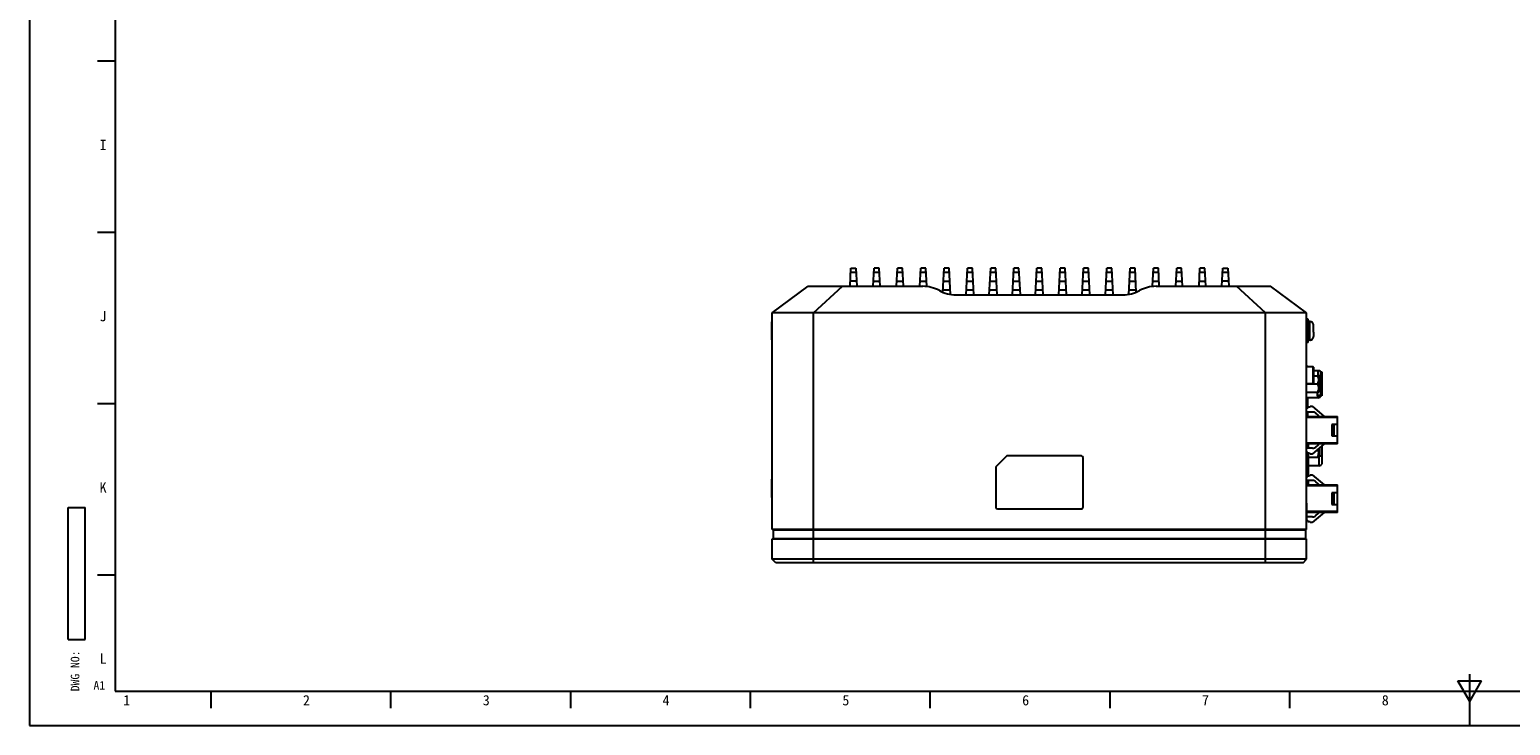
# Model space of a CAD drawing. Header units: millimetres. Extents: x 0 to 2731, y -3524 to -2222.
# Tile 19 of 221: x 0 to 432, y -2816 to -2613. Entities that reach past the tile are written whole.
import ezdxf

# ---------------------------------------------------------------- set-up
doc = ezdxf.new("R2010")
doc.units = ezdxf.units.MM
doc.header["$LTSCALE"] = 46.255
doc.layers.get('0').update_dxf_attribs({"linetype": 'CONTINUOUS'})
doc.layers.add('00_COMPONENTS', color=7, linetype='CONTINUOUS')
doc.styles.get("Standard").update_dxf_attribs({"font": 'simfang.ttf'})
doc.styles.add('TEXTSTYLE_2', font='simfang.ttf')
doc.styles.add('TEXTSTYLE_3', font='simfang.ttf')

# ---------------------------------------------------------------- blocks, each defined once
blk = doc.blocks.new('*T168')
at = {"color": 0, "lineweight": -2, "transparency": 16777216}
for p, q in [((0, 0), (0, 38.5)), ((0, 38.5), (5, 38.5)), ((5, 0), (5, 38.5)), ((0, 0), (5, 0))]:
    blk.add_line(p, q, dxfattribs=at)

msp = doc.modelspace()

# ---------------------------------------------------------------- linework, layer by layer
at = {"color": 7}
for p, q in [((0, -2222.462), (0, -2816.462)), ((25, -2232.462), (25, -2806.462)), ((19.834, -2622.462), (24.834, -2622.462)), ((19.834, -2672.462), (24.834, -2672.462)), ((19.834, -2722.462), (24.834, -2722.462)), ((19.834, -2772.462), (24.834, -2772.462)), ((420.5, -2816.462), (420.5, -2801.462)), ((417.033, -2803.463), (423.961, -2803.463)), ((420.497, -2809.463), (417.033, -2803.463)), ((420.497, -2809.463), (423.961, -2803.463)), ((25, -2806.462), (831, -2806.462)), ((53, -2811.462), (53, -2806.462)), ((105.5, -2811.462), (105.5, -2806.462)), ((158, -2811.462), (158, -2806.462)), ((210.5, -2811.462), (210.5, -2806.462)), ((263, -2811.462), (263, -2806.462)), ((315.5, -2811.462), (315.5, -2806.462)), ((368, -2811.462), (368, -2806.462)), ((0, -2816.462), (841, -2816.462))]:
    msp.add_line(p, q, dxfattribs=at)
at = {"layer": '00_COMPONENTS', "color": 7}
for p, q in [((239.551, -2688.259), (239.829, -2682.959)), ((239.829, -2682.959), (241.284, -2682.959)), ((241.284, -2682.959), (241.562, -2688.259)), ((246.351, -2688.259), (246.629, -2682.959)), ((248.084, -2682.959), (246.629, -2682.959)), ((248.362, -2688.259), (248.084, -2682.959)), ((253.151, -2688.259), (253.429, -2682.959)), ((254.884, -2682.959), (253.429, -2682.959)), ((255.162, -2688.259), (254.884, -2682.959)), ((259.951, -2688.259), (260.229, -2682.959)), ((261.684, -2682.959), (260.229, -2682.959)), ((261.966, -2688.329), (261.684, -2682.959)), ((266.66, -2690.004), (267.029, -2682.959)), ((268.484, -2682.959), (267.029, -2682.959)), ((268.886, -2690.633), (268.484, -2682.959)), ((273.42, -2690.759), (273.829, -2682.959)), ((275.284, -2682.959), (273.829, -2682.959)), ((275.693, -2690.759), (275.284, -2682.959)), ((280.22, -2690.759), (280.629, -2682.959)), ((282.084, -2682.959), (280.629, -2682.959)), ((282.493, -2690.759), (282.084, -2682.959)), ((287.02, -2690.759), (287.429, -2682.959)), ((288.884, -2682.959), (287.429, -2682.959)), ((289.293, -2690.759), (288.884, -2682.959)), ((293.72, -2690.759), (294.129, -2682.959)), ((295.584, -2682.959), (294.129, -2682.959)), ((295.993, -2690.759), (295.584, -2682.959)), ((300.52, -2690.759), (300.929, -2682.959)), ((302.384, -2682.959), (300.929, -2682.959)), ((302.793, -2690.759), (302.384, -2682.959)), ((307.32, -2690.759), (307.729, -2682.959)), ((309.184, -2682.959), (307.729, -2682.959)), ((309.593, -2690.759), (309.184, -2682.959)), ((314.12, -2690.759), (314.529, -2682.959)), ((315.984, -2682.959), (314.529, -2682.959)), ((316.393, -2690.759), (315.984, -2682.959)), ((320.928, -2690.616), (321.329, -2682.959)), ((322.784, -2682.959), (321.329, -2682.959)), ((323.151, -2689.963), (322.784, -2682.959)), ((327.848, -2688.317), (328.129, -2682.959)), ((329.584, -2682.959), (328.129, -2682.959)), ((329.862, -2688.259), (329.584, -2682.959)), ((334.651, -2688.259), (334.929, -2682.959)), ((336.384, -2682.959), (334.929, -2682.959)), ((336.662, -2688.259), (336.384, -2682.959)), ((341.451, -2688.259), (341.729, -2682.959)), ((343.184, -2682.959), (341.729, -2682.959)), ((343.462, -2688.259), (343.184, -2682.959)), ((348.151, -2688.259), (348.429, -2682.959)), ((348.429, -2682.959), (349.884, -2682.959)), ((349.884, -2682.959), (350.162, -2688.259)), ((216.857, -2695.959), (227.357, -2688.259)), ((227.357, -2688.259), (260.789, -2688.259)), ((328.925, -2688.259), (362.357, -2688.259)), ((372.857, -2695.959), (362.357, -2688.259)), ((270.471, -2690.759), (319.242, -2690.759)), ((216.857, -2759.259), (216.857, -2695.959)), ((372.857, -2695.959), (216.857, -2695.959)), ((372.857, -2759.259), (372.857, -2695.959)), ((373.357, -2697.834), (372.857, -2697.834)), ((373.357, -2704.681), (373.357, -2697.837)), ((216.766, -2703.909), (216.766, -2698.609)), ((216.766, -2698.609), (216.857, -2698.609)), ((372.947, -2698.609), (372.857, -2698.609)), ((372.947, -2703.909), (372.947, -2698.609)), ((373.857, -2698.534), (373.357, -2698.534)), ((373.857, -2698.564), (373.857, -2698.534)), ((374.854, -2700.859), (374.857, -2700.859)), ((374.857, -2701.659), (374.854, -2701.659)), ((374.857, -2700.859), (374.857, -2699.581)), ((374.857, -2701.659), (374.857, -2702.937)), ((216.766, -2703.909), (216.857, -2703.909)), ((372.947, -2703.909), (372.857, -2703.909)), ((373.357, -2704.684), (372.857, -2704.684)), ((373.857, -2703.984), (373.357, -2703.984)), ((373.857, -2703.984), (373.857, -2703.955)), ((372.857, -2711.709), (374.707, -2711.709)), ((374.857, -2711.859), (374.857, -2716.459)), ((376.305, -2712.889), (374.857, -2712.889)), ((374.857, -2714.369), (376.424, -2714.369)), ((376.657, -2714.602), (376.424, -2714.369)), ((376.657, -2714.602), (376.657, -2718.886)), ((377.057, -2713.229), (377.357, -2713.229)), ((377.057, -2720.229), (377.057, -2713.229)), ((377.357, -2713.229), (377.357, -2720.229)), ((372.857, -2716.609), (374.707, -2716.609)), ((372.857, -2716.744), (376.057, -2716.744)), ((372.857, -2719.119), (376.424, -2719.119)), ((376.657, -2718.887), (376.424, -2719.119)), ((376.159, -2720.789), (372.857, -2720.789)), ((373.257, -2723.859), (372.857, -2723.859)), ((373.957, -2723.559), (373.257, -2723.559)), ((373.257, -2723.559), (373.257, -2723.859)), ((373.957, -2723.259), (374.457, -2723.259)), ((373.957, -2723.259), (373.957, -2723.559)), ((374.457, -2723.259), (377.957, -2726.259)), ((377.357, -2720.229), (377.057, -2720.229)), ((374.617, -2724.959), (372.857, -2724.959)), ((372.857, -2726.259), (381.857, -2726.259)), ((376.27, -2725.908), (375.601, -2725.327)), ((381.857, -2734.259), (381.857, -2726.259)), ((381.857, -2728.559), (380.257, -2728.559)), ((380.257, -2728.559), (380.257, -2731.959)), ((380.257, -2731.959), (381.857, -2731.959)), ((380.857, -2728.559), (380.857, -2731.959)), ((381.857, -2734.259), (372.857, -2734.259)), ((374.617, -2735.559), (372.857, -2735.559)), ((372.857, -2736.659), (373.257, -2736.659)), ((373.257, -2736.659), (373.257, -2736.959)), ((373.357, -2734.259), (373.357, -2735.559)), ((377.957, -2734.259), (374.457, -2737.259)), ((375.601, -2735.191), (376.27, -2734.61)), ((376.657, -2735.373), (376.657, -2737.916)), ((377.302, -2734.82), (377.302, -2737.788)), ((282.107, -2741.176), (282.107, -2752.759)), ((285.17, -2737.906), (282.253, -2740.823)), ((307.107, -2737.759), (285.524, -2737.759)), ((307.607, -2752.759), (307.607, -2738.259)), ((373.257, -2736.959), (373.957, -2736.959)), ((373.357, -2736.959), (373.357, -2743.559)), ((373.357, -2738.149), (376.424, -2738.149)), ((376.557, -2740.634), (373.357, -2740.634)), ((373.957, -2736.959), (373.957, -2737.259)), ((374.457, -2737.259), (373.957, -2737.259)), ((376.657, -2737.917), (376.424, -2738.149)), ((377.298, -2738.184), (377.276, -2740.184)), ((377.276, -2740.179), (377.276, -2740.184)), ((377.285, -2739.431), (377.278, -2739.986)), ((216.766, -2744.609), (216.857, -2744.609)), ((216.766, -2749.909), (216.766, -2744.61)), ((373.257, -2743.859), (372.857, -2743.859)), ((374.617, -2744.959), (372.857, -2744.959)), ((373.957, -2743.559), (373.257, -2743.559)), ((373.257, -2743.559), (373.257, -2743.859)), ((373.357, -2744.959), (373.357, -2746.259)), ((373.957, -2743.259), (374.457, -2743.259)), ((373.957, -2743.259), (373.957, -2743.559)), ((374.457, -2743.259), (377.957, -2746.259)), ((376.27, -2745.908), (375.601, -2745.327)), ((372.857, -2746.259), (381.857, -2746.259)), ((381.857, -2748.559), (380.257, -2748.559)), ((380.257, -2748.559), (380.257, -2751.959)), ((380.857, -2748.559), (380.857, -2751.959)), ((381.857, -2754.259), (381.857, -2746.259)), ((216.766, -2749.909), (216.857, -2749.909)), ((282.607, -2753.259), (307.107, -2753.259)), ((372.947, -2751.609), (372.857, -2751.609)), ((372.947, -2756.909), (372.947, -2751.609)), ((380.257, -2751.959), (381.857, -2751.959)), ((372.947, -2756.909), (372.857, -2756.909)), ((381.857, -2754.259), (372.947, -2754.259)), ((374.617, -2755.559), (372.947, -2755.559)), ((372.947, -2756.659), (373.257, -2756.659)), ((373.257, -2756.659), (373.257, -2756.959)), ((373.257, -2756.959), (373.957, -2756.959)), ((373.957, -2756.959), (373.957, -2757.259)), ((374.457, -2757.259), (373.957, -2757.259)), ((377.957, -2754.259), (374.457, -2757.259)), ((375.601, -2755.191), (376.27, -2754.61)), ((372.857, -2759.259), (216.857, -2759.259)), ((216.857, -2767.959), (216.857, -2761.959)), ((216.857, -2761.959), (372.857, -2761.959)), ((217.157, -2759.359), (217.157, -2761.859)), ((217.157, -2759.359), (372.557, -2759.359)), ((217.157, -2761.859), (372.557, -2761.859)), ((218.057, -2759.359), (218.057, -2759.259)), ((218.057, -2761.959), (218.057, -2761.859)), ((371.655, -2759.359), (371.655, -2759.259)), ((371.657, -2761.959), (371.657, -2761.859)), ((372.557, -2759.359), (372.557, -2761.859)), ((372.857, -2767.959), (372.857, -2761.959)), ((217.857, -2768.959), (216.857, -2767.959)), ((372.857, -2767.959), (216.857, -2767.959)), ((371.857, -2768.959), (217.857, -2768.959)), ((371.857, -2768.959), (372.857, -2767.959))]:
    msp.add_line(p, q, dxfattribs=at)
at = {"layer": '00_COMPONENTS', "color": 4}
for p, q in [((239.766, -2684.165), (241.348, -2684.165)), ((246.566, -2684.165), (248.148, -2684.165)), ((253.366, -2684.165), (254.948, -2684.165)), ((260.166, -2684.165), (261.748, -2684.165)), ((266.966, -2684.165), (268.548, -2684.165)), ((273.766, -2684.165), (275.348, -2684.165)), ((280.566, -2684.165), (282.148, -2684.165)), ((287.366, -2684.165), (288.948, -2684.165)), ((294.066, -2684.165), (295.648, -2684.165)), ((300.866, -2684.165), (302.448, -2684.165)), ((307.666, -2684.165), (309.248, -2684.165)), ((314.466, -2684.165), (316.048, -2684.165)), ((321.266, -2684.165), (322.848, -2684.165)), ((328.066, -2684.165), (329.648, -2684.165)), ((334.866, -2684.165), (336.448, -2684.165)), ((341.666, -2684.165), (343.248, -2684.165)), ((348.366, -2684.165), (349.948, -2684.165)), ((228.857, -2695.959), (237.357, -2688.259)), ((241.482, -2686.733), (239.631, -2686.733)), ((246.431, -2686.733), (248.282, -2686.733)), ((253.231, -2686.733), (255.082, -2686.733)), ((260.031, -2686.733), (261.882, -2686.733)), ((266.831, -2686.733), (268.682, -2686.733)), ((273.631, -2686.733), (275.482, -2686.733)), ((280.431, -2686.733), (282.282, -2686.733)), ((287.231, -2686.733), (289.082, -2686.733)), ((293.931, -2686.733), (295.782, -2686.733)), ((300.731, -2686.733), (302.582, -2686.733)), ((307.531, -2686.733), (309.382, -2686.733)), ((314.331, -2686.733), (316.182, -2686.733)), ((321.131, -2686.733), (322.982, -2686.733)), ((327.931, -2686.733), (329.782, -2686.733)), ((334.731, -2686.733), (336.582, -2686.733)), ((341.531, -2686.733), (343.382, -2686.733)), ((350.082, -2686.733), (348.231, -2686.733)), ((360.857, -2695.959), (352.357, -2688.259)), ((268.822, -2689.395), (266.692, -2689.395)), ((275.622, -2689.395), (273.492, -2689.395)), ((282.422, -2689.395), (280.292, -2689.395)), ((289.222, -2689.395), (287.092, -2689.395)), ((295.922, -2689.395), (293.792, -2689.395)), ((302.722, -2689.395), (300.592, -2689.395)), ((309.522, -2689.395), (307.392, -2689.395)), ((316.322, -2689.395), (314.192, -2689.395)), ((323.122, -2689.395), (320.992, -2689.395)), ((228.857, -2768.959), (228.857, -2695.959)), ((360.857, -2768.959), (360.857, -2695.959)), ((373.857, -2703.955), (373.857, -2698.564)), ((373.157, -2711.611), (373.157, -2711.693)), ((374.707, -2711.709), (374.707, -2716.609)), ((377.357, -2714.549), (377.057, -2714.549)), ((376.057, -2720.211), (376.057, -2719.119)), ((377.057, -2718.449), (377.357, -2718.449)), ((373.157, -2720.789), (373.157, -2723.859)), ((381.857, -2726.559), (372.857, -2726.559)), ((373.157, -2724.959), (373.157, -2726.259)), ((372.857, -2733.959), (381.857, -2733.959)), ((376.557, -2740.634), (376.557, -2738.017)), ((381.857, -2746.559), (372.857, -2746.559)), ((372.947, -2753.959), (381.857, -2753.959))]:
    msp.add_line(p, q, dxfattribs=at)
at = {"layer": '00_COMPONENTS', "color": 7}
msp.add_lwpolyline([(377.302, -2737.837), (377.286, -2739.311), (377.285, -2739.431)], dxfattribs=at)
for centre, radius, start, end in [((260.789, -2698.259), 10, 61.04498, 90), ((328.925, -2698.259), 10, 90, 118.95502), ((270.471, -2680.759), 10, 241.04498, 270), ((319.242, -2680.759), 10, 270, 298.95502), ((346.755, -2701.259), 28.102, 359.18444, 0.81556), ((373.857, -2702.967), 0.987, 270.00506, 274.40461), ((372.757, -2712.929), 1.3, 69.80704, 85.58647), ((374.707, -2711.859), 0.15, 0, 90), ((376.305, -2713.889), 1, 41.29987, 90.00003), ((374.707, -2716.459), 0.15, 270, 0), ((376.159, -2719.789), 1, 270, 333.89612), ((374.617, -2726.459), 1.5, 49, 90), ((376.139, -2726.059), 0.2, 270, 49), ((374.617, -2734.059), 1.5, 270, 311), ((376.139, -2734.459), 0.2, 311, 90), ((282.607, -2741.176), 0.5, 135, 180), ((285.524, -2738.259), 0.5, 90, 135), ((307.107, -2738.259), 0.5, 0, 90), ((376.557, -2739.834), 0.8, 270, 334.05488), ((372.372, -2737.789), 4.93, 359.44914, 0.01279), ((374.617, -2746.459), 1.5, 49, 90), ((376.139, -2746.059), 0.2, 270, 49), ((282.607, -2752.759), 0.5, 180, 270), ((307.107, -2752.759), 0.5, 270, 0), ((374.617, -2754.059), 1.5, 270, 311), ((376.139, -2754.459), 0.2, 311, 90)]:
    msp.add_arc(centre, radius, start, end, dxfattribs=at)
at = {"layer": '00_COMPONENTS', "color": 4}
for centre, radius, start, end in [((384.317, -2714.571), 8.185, 178.27384, 178.58315), ((375.94, -2717.849), 3.53, 83.61104, 86.82037), ((375.983, -2717.473), 3.151, 80.15692, 83.63548), ((376.034, -2717.726), 3.338, 81.59443, 82.44742), ((376.068, -2717.499), 3.108, 80.27259, 81.60228), ((376.281, -2720.341), 2.038, 78.14916, 79.36042)]:
    msp.add_arc(centre, radius, start, end, dxfattribs=at)
at = {"layer": '00_COMPONENTS', "color": 7}
for points, knots in [([(374.857, -2699.581), (374.857, -2699.45), (374.807, -2699.184), (374.587, -2698.846), (374.253, -2698.617), (373.988, -2698.564), (373.857, -2698.564)], [0, 0, 0, 0, 0.2500767, 0.5000806, 0.7500441, 1, 1, 1, 1]), ([(373.932, -2703.952), (374.057, -2703.942), (374.305, -2703.874), (374.611, -2703.642), (374.811, -2703.315), (374.857, -2703.062), (374.857, -2702.937)], [0, 0, 0, 0, 0.249999, 0.4999632, 0.749948, 1, 1, 1, 1]), ([(376.057, -2716.744), (376.162, -2716.561), (376.346, -2716.183), (376.462, -2715.557), (376.346, -2714.93), (376.162, -2714.552), (376.057, -2714.369)], [0, 0, 0, 0, 0.252533, 0.5000001, 0.7474665, 1, 1, 1, 1]), ([(376.057, -2719.119), (376.162, -2718.936), (376.346, -2718.558), (376.462, -2717.932), (376.346, -2717.305), (376.162, -2716.927), (376.057, -2716.744)], [0, 0, 0, 0, 0.252533, 0.5000001, 0.7474665, 1, 1, 1, 1]), ([(376.057, -2738.149), (376.159, -2737.972), (376.337, -2737.607), (376.459, -2737.006), (376.366, -2736.399), (376.198, -2736.029), (376.1, -2735.851)], [0, 0, 0, 0, 0.2527751, 0.5006068, 0.7479592, 1, 1, 1, 1])]:
    msp.add_open_spline(points, degree=3, knots=knots, dxfattribs=at)
at = {"layer": '00_COMPONENTS', "color": 4}
for points, knots in [([(376.253, -2712.935), (376.244, -2712.959), (376.229, -2713.019), (376.201, -2713.181), (376.176, -2713.457), (376.152, -2713.861), (376.141, -2714.161), (376.136, -2714.325)], [0, 0, 0, 0, 0.0548678, 0.1329638, 0.3537966, 0.6489079, 1, 1, 1, 1]), ([(376.289, -2712.889), (376.281, -2712.889), (376.264, -2712.904), (376.257, -2712.923), (376.253, -2712.935)], [0, 0, 0, 0, 0.3593956, 1, 1, 1, 1]), ([(377.057, -2713.263), (376.966, -2713.148), (376.73, -2712.957), (376.434, -2712.889), (376.289, -2712.889)], [0, 0, 0, 0, 0.5012401, 1, 1, 1, 1]), ([(376.709, -2714.408), (376.694, -2714.404), (376.632, -2714.389), (376.57, -2714.377), (376.522, -2714.368)], [0, 0, 0, 0, 0.240684, 1, 1, 1, 1]), ([(377.057, -2714.581), (377.001, -2714.545), (376.847, -2714.487), (376.688, -2714.452), (376.593, -2714.436)], [0, 0, 0, 0, 0.407699, 1, 1, 1, 1]), ([(377.057, -2714.549), (377.014, -2714.518), (376.9, -2714.463), (376.779, -2714.426), (376.709, -2714.408)], [0, 0, 0, 0, 0.4193192, 1, 1, 1, 1]), ([(377.057, -2719.5), (377.057, -2719.591), (376.999, -2719.793), (376.763, -2720.031), (376.43, -2720.179), (376.181, -2720.211), (376.057, -2720.211)], [0, 0, 0, 0, 0.2015233, 0.4455581, 0.7237859, 1, 1, 1, 1]), ([(376.657, -2718.031), (376.716, -2718.042), (376.819, -2718.065), (376.947, -2718.113), (377.03, -2718.163), (377.057, -2718.212), (377.057, -2718.231)], [0, 0, 0, 0, 0.3833615, 0.6777327, 0.8750034, 1, 1, 1, 1]), ([(376.699, -2718.347), (376.75, -2718.358), (376.842, -2718.381), (376.966, -2718.427), (377.057, -2718.492), (377.057, -2718.539)], [0, 0, 0, 0, 0.3712906, 0.6627869, 1, 1, 1, 1]), ([(376.057, -2720.211), (376.057, -2720.293), (376.057, -2720.436), (376.06, -2720.616), (376.07, -2720.725), (376.08, -2720.775), (376.092, -2720.789), (376.097, -2720.789)], [0, 0, 0, 0, 0.4201226, 0.7306757, 0.9227244, 0.9736003, 1, 1, 1, 1]), ([(377.057, -2720.037), (377.03, -2720.143), (376.941, -2720.347), (376.716, -2720.593), (376.425, -2720.752), (376.206, -2720.789), (376.097, -2720.789)], [0, 0, 0, 0, 0.2511045, 0.5014203, 0.7509428, 1, 1, 1, 1]), ([(376.657, -2737.701), (376.788, -2737.704), (376.969, -2737.715), (377.184, -2737.75), (377.269, -2737.774), (377.302, -2737.788)], [0, 0, 0, 0, 0.600912, 0.8335482, 1, 1, 1, 1])]:
    msp.add_open_spline(points, degree=3, knots=knots, dxfattribs=at)

# ---------------------------------------------------------------- block references
msp.add_blockref('*T168', (11.214, -2791.383))

# ---------------------------------------------------------------- texts
at = {"color": 3, "style": 'TEXTSTYLE_2'}
for s, p in [('I', (20.422, -2648.47)), ('J', (20.422, -2698.47)), ('K', (20.422, -2748.47)), ('L', (20.422, -2798.47)), ('1', (27.319, -2810.615)), ('2', (79.819, -2810.615)), ('3', (132.319, -2810.615)), ('4', (184.819, -2810.615)), ('5', (237.319, -2810.615)), ('6', (289.819, -2810.615)), ('7', (342.319, -2810.615)), ('8', (394.819, -2810.615))]:
    msp.add_text(s, height=3, dxfattribs=at).set_placement(p)
at = {"color": 3, "style": 'TEXTSTYLE_3'}
msp.add_text('DWG NO:', height=2.5, rotation=90, dxfattribs=at).set_placement((14.523, -2806.507))
at = {"color": 3}
msp.add_text('A1', height=2.5, dxfattribs=at).set_placement((18.649, -2806.032))

doc.saveas('drawing.dxf')
